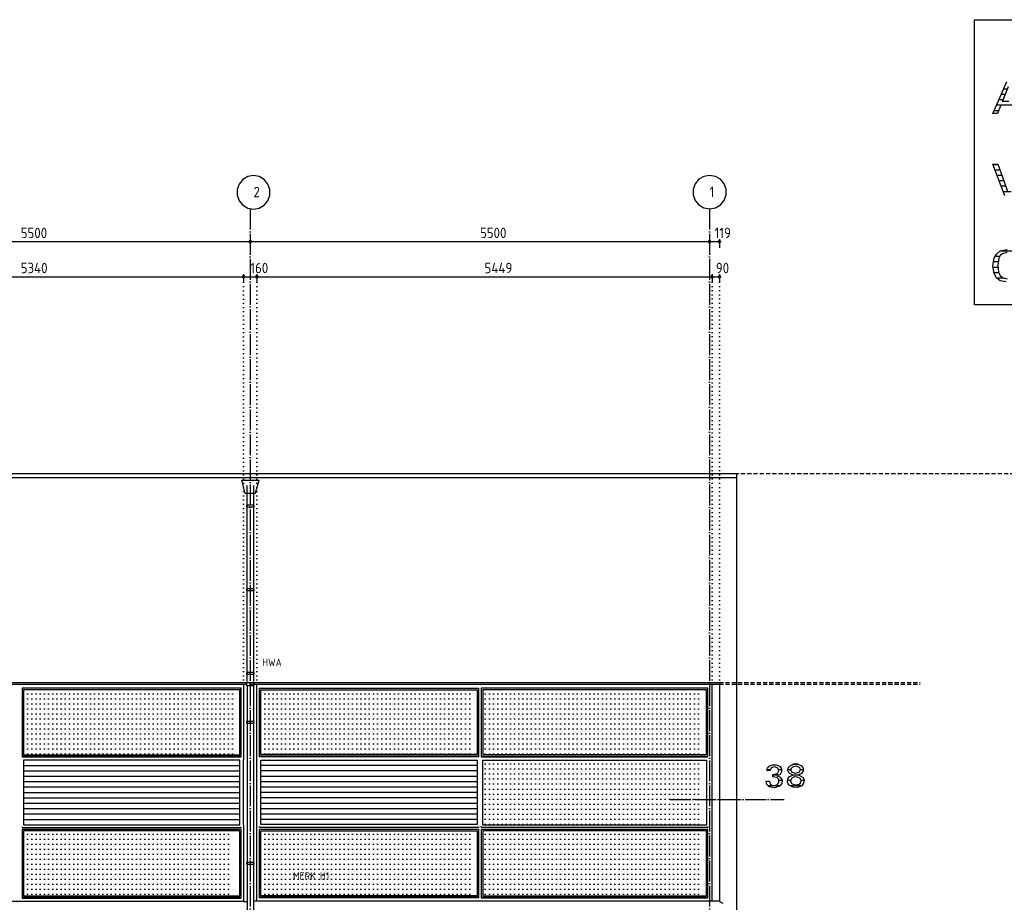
# Model space of a CAD drawing. Extents: x -52900 to 20500, y -12590 to 19148.
# Tile 23 of 39: x -7140 to 4651, y -4812 to 5752. Entities that reach past the tile are written whole.
import ezdxf

# ---------------------------------------------------------------- set-up
doc = ezdxf.new("R2010")
doc.units = 0
doc.header["$MEASUREMENT"] = 0
for name, pattern in [('DASHDOT', [300, 250, -25, 0, -25]), ('DASHED', [75, 50, -25]), ('DOT', [50, 0, -50])]:
    doc.linetypes.add(name, pattern=pattern)
for name, color, linetype in [('LAYER01', 7, 'CONTINUOUS'), ('LAYER02', 7, 'CONTINUOUS'), ('LAYER05', 7, 'CONTINUOUS'), ('LAYER107', 2, 'DOT'), ('LAYER28', 1, 'CONTINUOUS'), ('LAYER30', 1, 'CONTINUOUS'), ('LAYER52', 7, 'DASHED')]:
    doc.layers.add(name, color=color, linetype=linetype)
doc.styles.get("Standard").update_dxf_attribs({"font": 'isocp.shx'})

msp = doc.modelspace()

# ---------------------------------------------------------------- linework, layer by layer
at = {"layer": 'LAYER01', "color": 1, "linetype": 'DASHDOT'}
for p, q in [((-4378.00025, 3488.8443), (-4378.00025, -12280.1552)), ((1122.00125, 3488.8443), (1122.00125, -12280.1552))]:
    msp.add_line(p, q, dxfattribs=at)
at = {"layer": 'LAYER01', "color": 5, "linetype": 'Continuous'}
for p, q in [((1442.0002, 317.8437), (-43207.99865, 317.8437)), ((1442.0002, 267.8441), (-43207.99865, 267.8441)), ((1442.0002, 317.8437), (1442.0002, -5662.15555)), ((-4420.75005, -2182.1554), (-4335.7502, -2182.1554)), ((-4420.75005, -2223.03145), (-4420.75005, -2182.1554)), ((-4335.7502, -2223.03145), (-4420.75005, -2223.03145)), ((-4335.7502, -2182.1554), (-4335.7502, -2223.03145))]:
    msp.add_line(p, q, dxfattribs=at)
at = {"layer": 'LAYER01', "color": 5, "linetype": 'DASHED'}
for p, q in [((7322.12755, 317.90705), (1055.1219, 317.90705)), ((-46913.74815, -2182.1554), (3643.99755, -2182.1554)), ((-46913.74815, -2200.15585), (3643.99755, -2200.15585))]:
    msp.add_line(p, q, dxfattribs=at)
at = {"layer": 'LAYER01', "color": 1, "linetype": 'Continuous'}
for p, q in [((-32127.9999, -2182.1554), (1241.0013, -2182.1554)), ((-4458.00135, -2200.15585), (-4416.0618, -2200.15585)), ((-4339.93835, -2200.15585), (-4297.9988, -2200.15585)), ((1241.0013, -2182.1554), (1241.0013, -2200.15585)), ((-4458.00135, -4801.15625), (-4416.0618, -4801.15625)), ((-4297.9988, -4800.15565), (-4339.93835, -4800.15565)), ((1241.0013, -4801.15625), (1281.9976, -4823.15635))]:
    msp.add_line(p, q, dxfattribs=at)
at = {"layer": 'LAYER01', "color": 3, "linetype": 'Continuous'}
for p, q in [((-32127.9999, -2182.1554), (1241.0013, -2182.1554)), ((1241.0013, -2182.1554), (1241.0013, -4801.15625))]:
    msp.add_line(p, q, dxfattribs=at)
at = {"layer": 'LAYER01', "color": 3, "linetype": 'DOT'}
for p, q in [((-7094.4992, -2316.1579), (-4535.9989, -2316.1579)), ((-4205.99935, -2316.1579), (-1688.50135, -2316.1579)), ((-1564.49945, -2316.1579), (1086.00055, -2316.1579)), ((-7094.4992, -2376.15815), (-4535.9989, -2376.15815)), ((-7094.4992, -2436.1582), (-4535.9989, -2436.1582)), ((-4205.99935, -2376.15815), (-1688.50135, -2376.15815)), ((-4205.99935, -2436.1582), (-1688.50135, -2436.1582)), ((-1564.49945, -2376.15815), (1086.00055, -2376.15815)), ((-1564.49945, -2436.1582), (1086.00055, -2436.1582)), ((-7094.4992, -2496.1584), (-4535.9989, -2496.1584)), ((-7094.4992, -2556.15865), (-4535.9989, -2556.15865)), ((-4205.99935, -2496.1584), (-1688.50135, -2496.1584)), ((-4205.99935, -2556.15865), (-1688.50135, -2556.15865)), ((-1564.49945, -2496.1584), (1086.00055, -2496.1584)), ((-1564.49945, -2556.15865), (1086.00055, -2556.15865)), ((-7094.4992, -2616.15885), (-4535.9989, -2616.15885)), ((-7094.4992, -2676.1591), (-4535.9989, -2676.1591)), ((-4205.99935, -2616.15885), (-1688.50135, -2616.15885)), ((-4205.99935, -2676.1591), (-1688.50135, -2676.1591)), ((-1564.49945, -2616.15885), (1086.00055, -2616.15885)), ((-1564.49945, -2676.1591), (1086.00055, -2676.1591)), ((-7094.4992, -2736.15915), (-4535.9989, -2736.15915)), ((-7094.4992, -2796.15785), (-4535.9989, -2796.15785)), ((-4205.99935, -2736.15915), (-1688.50135, -2736.15915)), ((-4205.99935, -2796.15785), (-1688.50135, -2796.15785)), ((-1564.49945, -2736.15915), (1086.00055, -2736.15915)), ((-1564.49945, -2796.15785), (1086.00055, -2796.15785)), ((-7094.4992, -2856.15805), (-4535.9989, -2856.15805)), ((-7094.4992, -2916.1583), (-4535.9989, -2916.1583)), ((-4205.99935, -2856.15805), (-1688.50135, -2856.15805)), ((-4205.99935, -2916.1583), (-1688.50135, -2916.1583)), ((-1564.49945, -2856.15805), (1086.00055, -2856.15805)), ((-1564.49945, -2916.1583), (1086.00055, -2916.1583)), ((-7094.4992, -2976.15835), (-4535.9989, -2976.15835)), ((-7094.4992, -3036.15855), (-4535.9989, -3036.15855)), ((-4205.99935, -2976.15835), (-1688.50135, -2976.15835)), ((-4205.99935, -3036.15855), (-1688.50135, -3036.15855)), ((-1564.49945, -2976.15835), (1086.00055, -2976.15835)), ((-1564.49945, -3036.15855), (1086.00055, -3036.15855)), ((-1564.49945, -3156.159), (1086.00055, -3156.159)), ((-1564.49945, -3216.15905), (1086.00055, -3216.15905)), ((-1564.49945, -3276.15775), (1086.00055, -3276.15775)), ((-1564.49945, -3336.158), (1086.00055, -3336.158)), ((-1564.49945, -3396.1582), (1086.00055, -3396.1582)), ((-1564.49945, -3456.15845), (1086.00055, -3456.15845)), ((-1564.49945, -3516.1587), (1086.00055, -3516.1587)), ((-1564.49945, -3576.1589), (1086.00055, -3576.1589)), ((-1564.49945, -3636.15915), (1086.00055, -3636.15915)), ((-1564.49945, -3696.15935), (1086.00055, -3696.15935)), ((-1564.49945, -3756.1577), (1086.00055, -3756.1577)), ((-1564.49945, -3816.1579), (1086.00055, -3816.1579)), ((-1564.49945, -3876.15815), (1086.00055, -3876.15815)), ((-7094.4992, -3996.1586), (-4542.00095, -3996.1586)), ((-4205.99935, -3996.1586), (-1688.50135, -3996.1586)), ((-1564.49945, -3996.1586), (1086.00055, -3996.1586)), ((-7094.4992, -4056.15885), (-4542.00095, -4056.15885)), ((-7094.4992, -4116.15905), (-4542.00095, -4116.15905)), ((-4205.99935, -4056.15885), (-1688.50135, -4056.15885)), ((-4205.99935, -4116.15905), (-1688.50135, -4116.15905)), ((-1564.49945, -4056.15885), (1086.00055, -4056.15885)), ((-1564.49945, -4116.15905), (1086.00055, -4116.15905)), ((-7094.4992, -4176.1593), (-4542.00095, -4176.1593)), ((-7094.4992, -4236.1576), (-4542.00095, -4236.1576)), ((-4205.99935, -4176.1593), (-1688.50135, -4176.1593)), ((-4205.99935, -4236.1576), (-1688.50135, -4236.1576)), ((-1564.49945, -4176.1593), (1086.00055, -4176.1593)), ((-1564.49945, -4236.1576), (1086.00055, -4236.1576)), ((-7094.4992, -4296.15785), (-4542.00095, -4296.15785)), ((-7094.4992, -4356.15805), (-4542.00095, -4356.15805)), ((-4205.99935, -4296.15785), (-1688.50135, -4296.15785)), ((-4205.99935, -4356.15805), (-1688.50135, -4356.15805)), ((-1564.49945, -4296.15785), (1086.00055, -4296.15785)), ((-1564.49945, -4356.15805), (1086.00055, -4356.15805)), ((-7094.4992, -4416.1583), (-4542.00095, -4416.1583)), ((-7094.4992, -4476.1585), (-4542.00095, -4476.1585)), ((-4205.99935, -4416.1583), (-1688.50135, -4416.1583)), ((-4205.99935, -4476.1585), (-1688.50135, -4476.1585)), ((-1564.49945, -4416.1583), (1086.00055, -4416.1583)), ((-1564.49945, -4476.1585), (1086.00055, -4476.1585)), ((-7094.4992, -4536.15875), (-4542.00095, -4536.15875)), ((-7094.4992, -4596.159), (-4542.00095, -4596.159)), ((-4205.99935, -4536.15875), (-1688.50135, -4536.15875)), ((-4205.99935, -4596.159), (-1688.50135, -4596.159)), ((-1564.49945, -4536.15875), (1086.00055, -4536.15875)), ((-1564.49945, -4596.159), (1086.00055, -4596.159)), ((-7094.4992, -4656.1592), (-4542.00095, -4656.1592)), ((-4205.99935, -4656.1592), (-1688.50135, -4656.1592)), ((-1564.49945, -4656.1592), (1086.00055, -4656.1592)), ((-7094.4992, -4716.1579), (-4542.00095, -4716.1579)), ((-4205.99935, -4716.1579), (-1688.50135, -4716.1579)), ((-1564.49945, -4716.1579), (1086.00055, -4716.1579))]:
    msp.add_line(p, q, dxfattribs=at)
at = {"layer": 'LAYER01', "color": 3, "linetype": 'DASHDOT'}
msp.add_line((648.62235, -3580.15555), (2015.6254, -3580.15555), dxfattribs=at)
at = {"layer": 'LAYER02', "color": 1, "linetype": 'Continuous'}
for p, q in [((-4513.5063, 3785.1589), (-4537.2177, 3719.94475)), ((-4468.6985, 3838.54905), (-4513.5063, 3785.1589)), ((-4408.58725, 3873.21205), (-4468.6985, 3838.54905)), ((-4340.24885, 3885.2501), (-4408.58725, 3873.21205)), ((-4271.9101, 3873.21205), (-4340.24885, 3885.2501)), ((-4340.24885, 3885.2501), (-4340.24885, 3885.2501)), ((-4211.79885, 3838.54905), (-4271.9101, 3873.21205)), ((-4166.99105, 3785.1589), (-4211.79885, 3838.54905)), ((-4143.27965, 3719.94475), (-4166.99105, 3785.1589)), ((948.74685, 3788.7535), (925.0355, 3723.53935)), ((993.5484, 3842.14365), (948.74685, 3788.7535)), ((1053.66565, 3876.807), (993.5484, 3842.14365)), ((1122.00125, 3888.8447), (1053.66565, 3876.807)), ((1190.3368, 3876.807), (1122.00125, 3888.8447)), ((1122.00125, 3888.8447), (1122.00125, 3888.8447)), ((1250.45415, 3842.14365), (1190.3368, 3876.807)), ((1295.25565, 3788.7535), (1250.45415, 3842.14365)), ((1318.96705, 3723.53935), (1295.25565, 3788.7535)), ((-4537.2177, 3719.94475), (-4537.2177, 3650.55505)), ((-4143.27965, 3650.55505), (-4143.27965, 3719.94475)), ((925.0355, 3723.53935), (925.0355, 3654.14965)), ((1318.96705, 3654.14965), (1318.96705, 3723.53935)), ((-4537.2177, 3650.55505), (-4513.5063, 3585.3409)), ((-4513.5063, 3585.3409), (-4468.6985, 3531.95075)), ((-4211.79885, 3531.95075), (-4166.99105, 3585.3409)), ((-4166.99105, 3585.3409), (-4143.27965, 3650.55505)), ((925.0355, 3654.14965), (948.74685, 3588.93545)), ((948.74685, 3588.93545), (993.5484, 3535.54535)), ((1250.45415, 3535.54535), (1295.25565, 3588.93545)), ((1295.25565, 3588.93545), (1318.96705, 3654.14965)), ((-4468.6985, 3531.95075), (-4408.58725, 3497.28735)), ((-4408.58725, 3497.28735), (-4340.24885, 3485.2497)), ((-4340.24885, 3485.2497), (-4271.9101, 3497.28735)), ((-4271.9101, 3497.28735), (-4211.79885, 3531.95075)), ((993.5484, 3535.54535), (1053.66565, 3500.88195)), ((1053.66565, 3500.88195), (1122.00125, 3488.8443)), ((1122.00125, 3488.8443), (1190.3368, 3500.88195)), ((1190.3368, 3500.88195), (1250.45415, 3535.54535))]:
    msp.add_line(p, q, dxfattribs=at)
at = {"layer": 'LAYER05', "color": 3, "linetype": 'Continuous'}
for p, q in [((1814.8163, -3205.6633), (1834.10835, -3182.4188)), ((1834.0639, -3182.4377), (1874.4652, -3166.88615)), ((1874.4652, -3166.88615), (1917.78505, -3166.88615)), ((1917.78505, -3166.88615), (1958.2115, -3182.452)), ((1958.18615, -3182.4377), (1981.6696, -3211.98995)), ((2062.6112, -3202.9423), (2084.4801, -3177.5831)), ((2084.499, -3177.5625), (2127.15415, -3159.0889)), ((2118.12555, -3189.34385), (2159.8688, -3180.5668)), ((2127.15415, -3159.0889), (2173.74115, -3158.5413)), ((2159.8688, -3180.5668), (2199.29505, -3196.8973)), ((2173.74115, -3158.5413), (2216.9092, -3176.0668)), ((2216.87755, -3176.062), (2241.60195, -3205.6854)), ((1807.81365, -3234.9842), (1814.8163, -3205.6633)), ((1826.81445, -3234.9842), (1807.81365, -3234.9842)), ((1845.75195, -3234.9842), (1826.81445, -3234.9842)), ((1860.3775, -3204.3274), (1845.7836, -3234.9716)), ((1899.46175, -3192.07745), (1860.35235, -3204.30985)), ((1877.8715, -3282.67135), (1933.29715, -3268.60925)), ((1877.8715, -3309.43755), (1877.8715, -3282.67135)), ((1937.74815, -3206.765), (1899.46175, -3192.07745)), ((1964.8468, -3282.07285), (1930.4037, -3297.7543)), ((1930.43535, -3297.76575), (1968.0252, -3314.9395)), ((1933.37305, -3268.56155), (1948.7459, -3238.5933)), ((1948.7459, -3238.5933), (1937.7228, -3206.7299)), ((1984.1896, -3249.6559), (1964.8468, -3282.07285)), ((1981.6696, -3211.98995), (1984.1896, -3249.6559)), ((2058.14115, -3236.0367), (2062.6112, -3202.9423)), ((2072.501, -3266.2964), (2058.14115, -3236.0367)), ((2119.12595, -3290.3591), (2072.5073, -3266.325)), ((2079.99745, -3305.39015), (2119.1511, -3290.34195)), ((2097.51015, -3236.9503), (2098.75125, -3209.22165)), ((2115.061, -3258.51515), (2097.51015, -3236.9503)), ((2098.75125, -3209.22165), (2118.1698, -3189.3074)), ((2151.9356, -3269.03), (2115.061, -3258.47395)), ((2188.74685, -3258.51515), (2151.9356, -3269.03)), ((2185.2518, -3287.344), (2240.8928, -3317.4183)), ((2219.8723, -3275.3124), (2185.334, -3287.35505)), ((2207.8045, -3230.06475), (2188.7848, -3258.52625)), ((2199.31395, -3196.85935), (2207.8045, -3230.06475)), ((2242.75415, -3244.2932), (2219.88485, -3275.30785)), ((2241.60195, -3205.6854), (2242.75415, -3244.2932)), ((1807.2565, -3400.3956), (1799.0383, -3361.91445)), ((1799.0637, -3361.98425), (1837.0018, -3361.98425)), ((1834.0639, -3429.14045), (1807.2565, -3400.3956)), ((1837.0018, -3361.98425), (1845.51125, -3392.72805)), ((1845.51125, -3392.72805), (1870.7676, -3412.19255)), ((1870.7676, -3412.19255), (1902.65275, -3412.5931)), ((1927.4975, -3319.65675), (1877.85875, -3309.4517)), ((1902.6844, -3412.5931), (1933.81635, -3402.97395)), ((1949.72725, -3343.54055), (1927.59245, -3319.66935)), ((1933.81635, -3402.97395), (1952.15855, -3376.0765)), ((1952.15855, -3376.0765), (1949.72725, -3343.54055)), ((1985.0317, -3391.8751), (1958.2115, -3423.27575)), ((1968.0252, -3314.9395), (1988.76725, -3350.64775)), ((1988.76725, -3350.64775), (1985.0317, -3391.8751)), ((2053.6331, -3372.00205), (2058.0145, -3335.23675)), ((2067.99925, -3406.13975), (2053.6331, -3372.00205)), ((2058.0145, -3335.23675), (2079.99095, -3305.43785)), ((2116.84015, -3432.7587), (2068.0372, -3406.22825)), ((2092.0271, -3357.88765), (2108.6094, -3323.15485)), ((2105.56395, -3393.85835), (2092.0271, -3357.88765)), ((2147.95305, -3411.64515), (2105.53225, -3393.8408)), ((2108.56495, -3323.1865), (2138.62055, -3308.358)), ((2138.62055, -3308.358), (2172.1773, -3308.8852)), ((2192.8116, -3401.3897), (2147.95305, -3411.64515)), ((2172.1773, -3308.8852), (2201.78965, -3324.68225)), ((2224.374, -3416.67215), (2172.46225, -3436.4769)), ((2211.3121, -3379.22785), (2192.77365, -3401.39425)), ((2201.81485, -3324.6868), (2214.6868, -3350.52565)), ((2214.6868, -3350.52565), (2211.3121, -3379.22785)), ((2246.8254, -3387.9669), (2224.32955, -3416.73395)), ((2240.93705, -3317.4217), (2252.84655, -3351.947)), ((2252.84655, -3351.947), (2246.8254, -3387.9669)), ((1896.8405, -3440.8947), (1834.0576, -3429.1229)), ((1958.18615, -3423.29635), (1896.8405, -3440.8947)), ((2172.46225, -3436.4769), (2116.84015, -3432.7587))]:
    msp.add_line(p, q, dxfattribs=at)
at = {"layer": 'LAYER05', "color": 2, "linetype": 'Continuous'}
for p, q in [((2183.3143, -3160.7683), (2120.30355, -3160.7683)), ((1847.50575, -3225.42685), (1808.56075, -3225.42685)), ((1953.66555, -3290.0856), (1877.8715, -3290.0856)), ((1985.23425, -3225.42685), (1947.63795, -3225.42685)), ((2095.5475, -3225.42685), (2057.46995, -3225.42685)), ((2198.073, -3290.0856), (2117.7267, -3290.0856)), ((2245.43875, -3225.42685), (2208.33625, -3225.42685)), ((1989.546, -3354.74395), (1953.1019, -3354.74395)), ((2092.2615, -3354.74395), (2053.28485, -3354.74395)), ((2253.0302, -3354.74395), (2215.2439, -3354.74395)), ((1963.80215, -3419.40115), (1821.4834, -3419.40115)), ((2220.0178, -3419.40115), (2086.2339, -3419.40115))]:
    msp.add_line(p, q, dxfattribs=at)
at = {"layer": 'LAYER107', "color": 5, "linetype": 'Continuous'}
for p, q in [((4575.8766, 4772.17215), (4679.06035, 5011.04735)), ((4628.4973, 4771.4691), (4702.5631, 4952.18695)), ((4514.2521, 4628.8433), (4575.8766, 4772.17215)), ((4609.12325, 4730.62475), (4568.2472, 4628.8433)), ((4791.1846, 4730.62475), (4609.12325, 4730.62475)), ((4705.0007, 4771.4691), (4628.4973, 4771.4691)), ((4568.2472, 4628.8433), (4514.2521, 4628.8433)), ((4658.1856, 3643.3594), (4512.75175, 4022.0936)), ((4512.75175, 4022.0936), (4543.93425, 4022.0936)), ((4543.93425, 4022.0936), (4573.00185, 4022.0936)), ((4573.00185, 4022.0936), (4689.3112, 3698.7499)), ((-42197.99805, 3095.53165), (1241.0013, 3095.53165)), ((4558.5411, 2947.0001), (4602.90565, 2983.46635)), ((4629.81415, 2950.2039), (4602.1015, 2928.45995)), ((4602.81065, 2983.43775), (4683.49875, 3000.08165)), ((4681.43465, 2964.73465), (4629.8397, 2950.1833)), ((4513.51165, 2805.7419), (4528.00405, 2898.1512)), ((4528.0613, 2898.2811), (4558.5411, 2947.0001)), ((4584.1263, 2898.2811), (4571.7293, 2814.8037)), ((4602.1015, 2928.45995), (4584.14535, 2898.32535)), ((4530.12545, 2713.40675), (4513.51165, 2805.7419)), ((4558.75625, 2663.5956), (4530.1441, 2713.30395)), ((4571.7293, 2814.8037), (4580.86585, 2730.22805)), ((4580.8151, 2730.40675), (4598.8281, 2692.48125)), ((-32127.9999, 2675.8438), (1241.0013, 2675.8438)), ((4602.81065, 2626.8587), (4558.75625, 2663.5956)), ((4598.8281, 2692.48125), (4629.81415, 2664.24295)), ((4671.00065, 2612.3945), (4602.7031, 2626.93155)), ((4629.81415, 2664.25095), (4682.9735, 2651.85375))]:
    msp.add_line(p, q, dxfattribs=at)
at = {"layer": 'LAYER107', "color": 2, "linetype": 'Continuous'}
for p, q in [((4663.4979, 4856.8714), (4612.45955, 4856.8714)), ((4689.9948, 4921.52975), (4640.3942, 4921.52975)), ((4607.8884, 4727.5543), (4556.6921, 4727.5543)), ((4637.00065, 4792.2127), (4584.5318, 4792.2127)), ((4581.9229, 4662.8956), (4528.8906, 4662.8956)), ((4575.0786, 4016.31125), (4514.9742, 4016.31125)), ((4598.3406, 3951.6529), (4539.7999, 3951.6529)), ((4621.59615, 3886.9957), (4564.63165, 3886.9957)), ((4644.8578, 3822.33735), (4589.4573, 3822.33735)), ((4668.11335, 3757.6786), (4614.28945, 3757.6786)), ((4734.1316, 3693.02025), (4639.11515, 3693.02025)), ((4767.44155, 2981.7774), (4600.06255, 2981.7774)), ((4574.6418, 2852.4618), (4516.88615, 2852.4618)), ((4593.53485, 2917.11885), (4537.29895, 2917.11885)), ((4572.274, 2787.80325), (4514.28375, 2787.80325)), ((4582.9361, 2723.1447), (4526.8265, 2723.1447)), ((4642.37595, 2658.486), (4563.2324, 2658.486))]:
    msp.add_line(p, q, dxfattribs=at)
at = {"layer": 'LAYER107', "color": 1, "linetype": 'Continuous'}
for p, q in [((-4373.3654, 3109.7965), (-4390.13445, 3104.34835)), ((-4390.13445, 3104.34835), (-4390.13445, 3086.71515)), ((-4390.13445, 3086.71515), (-4373.3654, 3081.267)), ((-4378.00025, 3125.53175), (-4378.00025, 3020.5307)), ((-4363.00085, 3095.53165), (-4373.3654, 3109.7965)), ((-4373.3654, 3081.267), (-4363.00085, 3095.53165)), ((-4363.00085, 3095.53165), (-4363.00085, 3095.53165)), ((1126.63595, 3109.7965), (1109.86385, 3104.34835)), ((1109.86385, 3104.34835), (1109.86385, 3086.71515)), ((1109.86385, 3086.71515), (1126.63595, 3081.267)), ((1122.00125, 3125.53175), (1122.00125, 3020.5307)), ((1137.00055, 3095.53165), (1126.63595, 3109.7965)), ((1126.63595, 3081.267), (1137.00055, 3095.53165)), ((1137.00055, 3095.53165), (1137.00055, 3095.53165)), ((1245.6359, 3109.7965), (1228.8638, 3104.34835)), ((1228.8638, 3104.34835), (1228.8638, 3086.71515)), ((1228.8638, 3086.71515), (1245.6359, 3081.267)), ((1241.0013, 3125.53175), (1241.0013, 3020.5307)), ((1256.0005, 3095.53165), (1245.6359, 3109.7965)), ((1245.6359, 3081.267), (1256.0005, 3095.53165)), ((1256.0005, 3095.53165), (1256.0005, 3095.53165)), ((-4453.36685, 2690.11175), (-4470.13895, 2684.66185)), ((-4470.13895, 2684.66185), (-4470.13895, 2667.02555)), ((-4470.13895, 2667.02555), (-4453.36685, 2661.5759)), ((-4458.00135, 2705.84395), (-4458.00135, 2600.8444)), ((-4442.9989, 2675.8438), (-4453.36685, 2690.11175)), ((-4453.36685, 2661.5759), (-4442.9989, 2675.8438)), ((-4442.9989, 2675.8438), (-4442.9989, 2675.8438)), ((-4293.36435, 2690.1087), (-4310.133, 2684.66035)), ((-4310.133, 2684.66035), (-4310.133, 2667.0273)), ((-4310.133, 2667.0273), (-4293.36435, 2661.57895)), ((-4297.9988, 2705.84395), (-4297.9988, 2600.8444)), ((-4282.9994, 2675.8438), (-4293.36435, 2690.1087)), ((-4293.36435, 2661.57895), (-4282.9994, 2675.8438)), ((-4282.9994, 2675.8438), (-4282.9994, 2675.8438)), ((1155.634, 2690.1087), (1138.86195, 2684.66035)), ((1138.86195, 2684.66035), (1138.86195, 2667.0273)), ((1138.86195, 2667.0273), (1155.634, 2661.57895)), ((1150.99945, 2705.84395), (1150.99945, 2600.8444)), ((1165.99865, 2675.8438), (1155.634, 2690.1087)), ((1155.634, 2661.57895), (1165.99865, 2675.8438)), ((1165.99865, 2675.8438), (1165.99865, 2675.8438)), ((1245.6359, 2690.1087), (1228.8638, 2684.66035)), ((1228.8638, 2684.66035), (1228.8638, 2667.0273)), ((1228.8638, 2667.0273), (1245.6359, 2661.57895)), ((1241.0013, 2705.84395), (1241.0013, 2600.8444)), ((1256.0005, 2675.8438), (1245.6359, 2690.1087)), ((1245.6359, 2661.57895), (1256.0005, 2675.8438)), ((1256.0005, 2675.8438), (1256.0005, 2675.8438))]:
    msp.add_line(p, q, dxfattribs=at)
at = {"layer": 'LAYER107', "color": 1, "linetype": 'DOT'}
for p, q in [((-4458.00135, -2201.15625), (-4458.00135, 2675.8438)), ((-4297.9988, -2201.15625), (-4297.9988, 2675.8438)), ((1150.99945, -2200.15585), (1150.99945, 2675.8438)), ((1241.0013, -2200.15585), (1241.0013, 2675.8438))]:
    msp.add_line(p, q, dxfattribs=at)
at = {"layer": 'LAYER28', "color": 3, "linetype": 'Continuous'}
for p, q in [((4295.62645, 5751.844), (15586.2503, 5751.844)), ((4295.62645, 2338.84335), (4295.62645, 5751.844)), ((15586.2503, 2338.84335), (4295.62645, 2338.84335))]:
    msp.add_line(p, q, dxfattribs=at)
at = {"layer": 'LAYER28', "color": 1, "linetype": 'Continuous'}
for p, q in [((-4416.0618, -2227.15645), (-4416.0618, -8782.1869)), ((-4339.93835, -2227.15645), (-4339.93835, -8782.1869))]:
    msp.add_line(p, q, dxfattribs=at)
at = {"layer": 'LAYER30', "color": 1, "linetype": 'Continuous'}
for p, q in [((-9798.00035, -2200.15585), (-4458.00135, -2200.15585)), ((-4458.00135, -2200.15585), (-4458.00135, -3105.15575)), ((-4297.9988, -3104.15555), (-4297.9988, -2200.15585)), ((-4297.9988, -2200.15585), (1241.0013, -2200.15585)), ((1150.99945, -4800.15565), (1150.99945, -2200.15585)), ((1241.0013, -2200.15585), (1241.0013, -4800.15565)), ((-4485.9993, -2251.15585), (-7111.499, -2251.15585)), ((-7111.499, -2251.15585), (-7111.499, -3072.15615)), ((-7094.4992, -2267.15545), (-7094.4992, -3045.1557)), ((-4501.00175, -2267.15545), (-7094.4992, -2267.15545)), ((-4502.9991, -2267.15545), (-7094.4992, -2267.15545)), ((-7094.4992, -2267.15545), (-7094.4992, -3045.1557)), ((-4502.9991, -3045.1557), (-4502.9991, -2267.15545)), ((-4485.9993, -3072.15615), (-4485.9993, -2251.15585)), ((-4270.00085, -2251.15585), (-1645.00105, -2251.15585)), ((-4270.00085, -3071.15575), (-4270.00085, -2251.15585)), ((-4253.001, -3044.1553), (-4253.001, -2267.15545)), ((-4253.001, -2267.15545), (-1662.00105, -2267.15545)), ((-4253.001, -3044.1553), (-4253.001, -2267.15545)), ((-4253.001, -2267.15545), (-1662.00105, -2267.15545)), ((-1662.00105, -2267.15545), (-1662.00105, -3044.1553)), ((-1662.00105, -2267.15545), (-1662.00105, -3044.1553)), ((-1645.00105, -2251.15585), (-1645.00105, -3071.15575)), ((1100.99975, -2251.15585), (-1612.0014, -2251.15585)), ((-1612.0014, -2251.15585), (-1612.0014, -3071.15575)), ((-1595.0014, -2267.15545), (-1595.0014, -3044.1553)), ((1083.99975, -2267.15545), (-1595.0014, -2267.15545)), ((1083.99975, -2267.15545), (-1595.0014, -2267.15545)), ((-1595.0014, -2267.15545), (-1595.0014, -3044.1553)), ((1083.99975, -3044.1553), (1083.99975, -2267.15545)), ((1100.99975, -3071.15575), (1100.99975, -2251.15585)), ((-7111.499, -3062.1557), (-4485.9993, -3062.1557)), ((-7094.4992, -3045.1557), (-4502.9991, -3045.1557)), ((-7094.4992, -3045.1557), (-4502.9991, -3045.1557)), ((-1645.00105, -3061.1553), (-4270.00085, -3061.1553)), ((-1662.00105, -3044.1553), (-4253.001, -3044.1553)), ((-1662.00105, -3044.1553), (-4253.001, -3044.1553)), ((-1612.0014, -3061.1553), (1100.99975, -3061.1553)), ((-1595.0014, -3044.1553), (1083.99975, -3044.1553)), ((-1595.0014, -3044.1553), (1083.99975, -3044.1553)), ((-7111.499, -3072.15615), (-4485.9993, -3072.15615)), ((-4502.9991, -3112.15535), (-7094.4992, -3112.15535)), ((-7094.4992, -3112.15535), (-7094.4992, -3883.1562)), ((-4502.9991, -3883.1562), (-4502.9991, -3112.15535)), ((-4458.00135, -3883.1562), (-4458.00135, -3105.15575)), ((-4297.9988, -3882.1556), (-4297.9988, -3104.15555)), ((-1645.00105, -3071.15575), (-4270.00085, -3071.15575)), ((-1612.0014, -3071.15575), (1100.99975, -3071.15575)), ((-1595.0014, -3889.1552), (-1595.0014, -3111.15645)), ((-1595.0014, -3111.15645), (1083.99975, -3111.15645)), ((1083.99975, -3111.15645), (1083.99975, -3889.1552)), ((-7094.4992, -3883.1562), (-4502.9991, -3883.1562)), ((-4458.00135, -3883.1562), (-4458.00135, -4801.15625)), ((-4297.9988, -4800.15565), (-4297.9988, -3882.1556)), ((1083.99975, -3889.1552), (-1595.0014, -3889.1552)), ((-7111.499, -3907.1556), (-7111.499, -3917.1562)), ((-7111.499, -3917.1562), (-4485.9993, -3917.1562)), ((-7111.499, -3940.15505), (-7111.499, -4761.1557)), ((-4485.9993, -3940.15505), (-7111.499, -3940.15505)), ((-7094.4992, -3957.15525), (-7094.4992, -4734.1564)), ((-4502.9991, -3957.15525), (-7094.4992, -3957.15525)), ((-4502.9991, -3957.15525), (-7094.4992, -3957.15525)), ((-7094.4992, -3957.15525), (-7094.4992, -4734.1564)), ((-4502.9991, -4734.1564), (-4502.9991, -3957.15525)), ((-4485.9993, -3917.1562), (-4485.9993, -3907.1556)), ((-4485.9993, -4761.1557), (-4485.9993, -3940.15505)), ((-4270.00085, -3916.1556), (-4270.00085, -3906.155)), ((-1645.00105, -3916.1556), (-4270.00085, -3916.1556)), ((-4270.00085, -4760.1551), (-4270.00085, -3939.15635)), ((-1645.00105, -3939.15635), (-4270.00085, -3939.15635)), ((-4253.001, -4733.1562), (-4253.001, -3956.15615)), ((-4253.001, -3956.15615), (-1662.00105, -3956.15615)), ((-4253.001, -4733.1562), (-4253.001, -3956.15615)), ((-4253.001, -3956.15615), (-1662.00105, -3956.15615)), ((-1662.00105, -3956.15615), (-1662.00105, -4733.1562)), ((-1662.00105, -3956.15615), (-1662.00105, -4733.1562)), ((-1645.00105, -3906.155), (-1645.00105, -3916.1556)), ((-1645.00105, -3939.15635), (-1645.00105, -4760.1551)), ((-1612.0014, -3916.1556), (-1612.0014, -3906.155)), ((1100.99975, -3916.1556), (-1612.0014, -3916.1556)), ((-1612.0014, -3939.15635), (-1612.0014, -4760.1551)), ((1100.99975, -3939.15635), (-1612.0014, -3939.15635)), ((-1595.0014, -3956.15615), (-1595.0014, -4733.1562)), ((1083.99975, -3956.15615), (-1595.0014, -3956.15615)), ((1083.99975, -3956.15615), (-1595.0014, -3956.15615)), ((-1595.0014, -3956.15615), (-1595.0014, -4733.1562)), ((1083.99975, -4733.1562), (1083.99975, -3956.15615)), ((1100.99975, -3906.155), (1100.99975, -3916.1556)), ((1100.99975, -4760.1551), (1100.99975, -3939.15635)), ((-4458.00135, -4801.15625), (-8535.00135, -4801.15625)), ((-7111.499, -4751.1566), (-4485.9993, -4751.1566)), ((-7111.499, -4761.1557), (-4485.9993, -4761.1557)), ((-7094.4992, -4734.1564), (-4502.9991, -4734.1564)), ((-7094.4992, -4734.1564), (-4502.9991, -4734.1564)), ((-2829.99935, -4800.15565), (-4297.9988, -4800.15565)), ((-1645.00105, -4750.156), (-4270.00085, -4750.156)), ((-1645.00105, -4760.1551), (-4270.00085, -4760.1551)), ((-1662.00105, -4733.1562), (-4253.001, -4733.1562)), ((-1662.00105, -4733.1562), (-4253.001, -4733.1562)), ((1241.0013, -4800.15565), (-2829.99935, -4800.15565)), ((-1612.0014, -4750.156), (1100.99975, -4750.156)), ((-1612.0014, -4760.1551), (1100.99975, -4760.1551)), ((-1595.0014, -4733.1562), (1083.99975, -4733.1562)), ((-1595.0014, -4733.1562), (1083.99975, -4733.1562))]:
    msp.add_line(p, q, dxfattribs=at)
at = {"layer": 'LAYER30', "color": 7, "linetype": 'Continuous'}
for p, q in [((-4502.9991, -3112.15535), (-7094.4992, -3112.15535)), ((-7094.4992, -3112.15535), (-7094.4992, -3883.1562)), ((-4502.9991, -3883.1562), (-4502.9991, -3112.15535)), ((-4253.001, -3882.1556), (-4253.001, -3111.15645)), ((-4253.001, -3111.15645), (-1662.00105, -3111.15645)), ((-1662.00105, -3111.15645), (-1662.00105, -3882.1556)), ((-7094.4992, -3883.1562), (-4502.9991, -3883.1562)), ((-1662.00105, -3882.1556), (-4253.001, -3882.1556))]:
    msp.add_line(p, q, dxfattribs=at)
at = {"layer": 'LAYER30', "color": 6, "linetype": 'Continuous'}
for p, q in [((-4502.9991, -3176.8139), (-7094.4992, -3176.8139)), ((-1662.00105, -3175.815), (-4253.001, -3175.815)), ((-4502.9991, -3241.47225), (-7094.4992, -3241.47225)), ((-1662.00105, -3240.47355), (-4253.001, -3240.47355)), ((-4502.9991, -3306.131), (-7094.4992, -3306.131)), ((-4502.9991, -3370.7897), (-7094.4992, -3370.7897)), ((-1662.00105, -3305.1323), (-4253.001, -3305.1323)), ((-1662.00105, -3369.79065), (-4253.001, -3369.79065)), ((-4502.9991, -3435.44805), (-7094.4992, -3435.44805)), ((-4502.9991, -3500.1068), (-7094.4992, -3500.1068)), ((-1662.00105, -3434.4494), (-4253.001, -3434.4494)), ((-1662.00105, -3499.1062), (-4253.001, -3499.1081)), ((-4502.9991, -3564.76365), (-7094.4992, -3564.76515)), ((-4502.9991, -3629.4224), (-7094.4992, -3629.4224)), ((-1662.00105, -3563.76495), (-4253.001, -3563.76495)), ((-1662.00105, -3628.4237), (-4253.001, -3628.4237)), ((-4502.9991, -3694.08075), (-7094.4992, -3694.08075)), ((-4502.9991, -3758.73945), (-7094.4992, -3758.73945)), ((-1662.00105, -3693.08205), (-4253.001, -3693.08205)), ((-1662.00105, -3757.7408), (-4253.001, -3757.7408)), ((-4502.9991, -3823.3982), (-7094.4992, -3823.3982)), ((-1662.00105, -3822.39915), (-4253.001, -3822.39915))]:
    msp.add_line(p, q, dxfattribs=at)
at = {"layer": 'LAYER52', "color": 1, "linetype": 'Continuous'}
for p, q in [((-4438.0005, 82.2196), (-4478.6865, 241.21865)), ((-4478.6865, 241.21865), (-4277.314, 241.21865)), ((-4277.314, 241.21865), (-4318.00005, 82.2196)), ((-4417.99925, 174.84425), (-4417.99925, -2168.2499)), ((-4338.00085, 174.84425), (-4338.00085, -2168.2499)), ((-4318.00005, 82.2196), (-4438.0005, 82.2196)), ((-4332.99905, -59.7811), (-4423.0011, -59.7811)), ((-4423.0011, -59.7811), (-4423.0011, -79.78065)), ((-4423.0011, -79.78065), (-4332.99905, -79.78065)), ((-4332.99905, -79.78065), (-4332.99905, -59.7811)), ((-4332.99905, -1059.78175), (-4423.0011, -1059.78175)), ((-4423.0011, -1059.78175), (-4423.0011, -1079.78125)), ((-4332.99905, -1079.78125), (-4332.99905, -1059.78175)), ((-4423.0011, -1079.78125), (-4332.99905, -1079.78125)), ((-4332.99905, -2059.7807), (-4423.0011, -2059.7807)), ((-4423.0011, -2059.7807), (-4423.0011, -2079.7802)), ((-4423.0011, -2079.7802), (-4332.99905, -2079.7802)), ((-4332.99905, -2079.7802), (-4332.99905, -2059.7807)), ((-4332.99905, -2647.15615), (-4423.0011, -2647.15615)), ((-4423.0011, -2647.15615), (-4423.0011, -2667.15565)), ((-4423.0011, -2667.15565), (-4332.99905, -2667.15565)), ((-4332.99905, -2667.15565), (-4332.99905, -2647.15615)), ((-4332.99905, -4335.6552), (-4423.0011, -4335.6552)), ((-4423.0011, -4335.6552), (-4423.0011, -4355.65645)), ((-4423.0011, -4355.65645), (-4332.99905, -4355.65645)), ((-4332.99905, -4355.65645), (-4332.99905, -4335.6552))]:
    msp.add_line(p, q, dxfattribs=at)

# ---------------------------------------------------------------- texts
at = {"layer": 'LAYER01', "color": 1}
for s, p in [('HWA', (-4234.75035, -1986.15515)), ('MERK H1', (-3865.749, -4542.1562))]:
    msp.add_text(s, height=90, dxfattribs=at).set_placement(p)
at = {"layer": 'LAYER02', "color": 2}
for s, p in [('2', (-4340.24885, 3625.2495)), ('1', (1122.00125, 3628.84445))]:
    msp.add_text(s, height=125, dxfattribs=at).set_placement(p)
at = {"layer": 'LAYER107', "color": 2}
for s, p in [('5500', (-7127.9991, 3137.204)), ('5500', (-1628.001, 3137.204)), ('119', (1181.49815, 3137.204)), ('5340', (-7127.9991, 2717.51595)), ('160', (-4378.00025, 2717.51595)), ('5449', (-1573.4997, 2717.51595)), ('90', (1195.99715, 2717.51595))]:
    msp.add_text(s, height=125, dxfattribs=at).set_placement(p)

doc.saveas('drawing.dxf')
